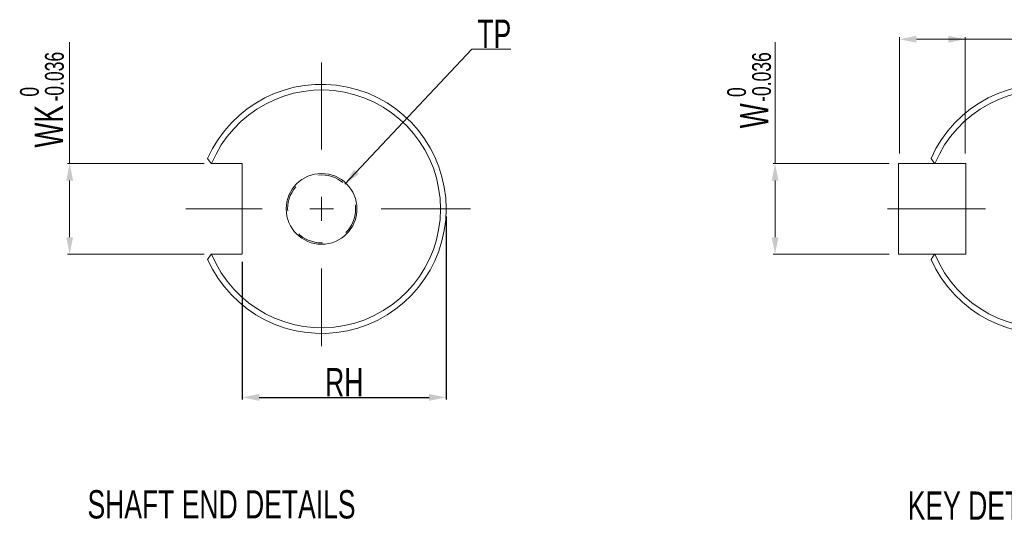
# Model space of a CAD drawing. Header units: millimetres. Extents: x -14 to 406, y -14 to 283.
# Tile 7 of 9: x 226 to 313, y 64 to 108. Entities that reach past the tile are written whole.
import ezdxf

# ---------------------------------------------------------------- set-up
doc = ezdxf.new("R2010")
doc.units = ezdxf.units.MM
doc.header["$LTSCALE"] = 23.1
doc.header["$PDMODE"] = 3
doc.header["$PDSIZE"] = 0.3125
doc.linetypes.add('CENTER', pattern=[0.6, 0.375, -0.075, 0.075, -0.075])
doc.linetypes.add('HIDDEN', pattern=[0.2, 0.1, -0.1])
doc.layers.get('0').update_dxf_attribs({"linetype": 'CONTINUOUS'})
doc.layers.get('Defpoints').update_dxf_attribs({"linetype": 'CONTINUOUS'})
doc.layers.add('DEFAULT_1', color=7, linetype='CENTER')
doc.layers.add('DEFAULT_2', color=8, linetype='HIDDEN')
doc.styles.get("Standard").update_dxf_attribs({"font": 'txt', "width": 0.7})
doc.dimstyles.new('DIMSTYLE_5', dxfattribs={"dimtxt": 2.5, "dimasz": 1.5, "dimexe": 0.18, "dimexo": 0.0625, "dimgap": 0.09, "dimtad": 1, "dimdsep": 46, "dimtxsty": 'Standard', "dimblk": '_FILLED', "dimblk1": '_FILLED', "dimblk2": '_FILLED', "dimcen": 0.09, "dimadec": 0, "dimazin": 0, "dimtol": 1, "dimtp": 0.01, "dimtm": 0.1, "dimtfac": 0.6, "dimtofl": 0, "dimtmove": 0, "dimatfit": 3, "dimldrblk": '_FILLED', "dimfxl": 0, "dimtolj": 1, "dimarcsym": 0})

# ---------------------------------------------------------------- blocks, each defined once
blk = doc.blocks.new('_FILLED')
at = {"color": 0, "linetype": 'ByBlock'}
blk.add_solid([(0, 0), (-1, 0.2), (-1, -0.2)], dxfattribs=at)
blk = doc.blocks.new('*D9')
at = {"color": 0, "linetype": 'Continuous', "lineweight": -2}
for p, q in [((263.465, 90.388), (263.465, 74.224)), ((245.465, 86.388), (245.465, 74.224)), ((246.965, 74.404), (261.965, 74.404))]:
    blk.add_line(p, q, dxfattribs=at)
at = {"layer": 'Defpoints', "color": 0, "linetype": 'Continuous'}
for p in [(263.465, 90.451), (245.465, 86.451), (263.465, 74.404)]:
    blk.add_point(p, dxfattribs=at)
at = {"color": 0, "linetype": 'Continuous', "lineweight": -2, "xscale": 1.5, "yscale": 1.5, "zscale": 1.5, "rotation": 180}
blk.add_blockref('_FILLED', (245.465, 74.404), dxfattribs=at)
at = {"color": 0, "linetype": 'Continuous', "lineweight": -2, "xscale": 1.5, "yscale": 1.5, "zscale": 1.5}
blk.add_blockref('_FILLED', (263.465, 74.404), dxfattribs=at)
at = {"color": 0, "linetype": 'Continuous', "lineweight": 13, "insert": (254.465, 75.744), "char_height": 2.5, "attachment_point": 5}
blk.add_mtext('\\A1;RH', dxfattribs=at)

msp = doc.modelspace()

# ---------------------------------------------------------------- linework, layer by layer
at = {"color": 7, "linetype": 'Continuous', "lineweight": 13}
for p, q in [((303.4848, 95.9429), (303.4848, 106.2109)), ((309.2982, 95.9429), (309.2982, 106.2109)), ((230.2253, 95.051), (230.2253, 105.7659)), ((292.5047, 95.051), (292.5047, 105.7659)), ((304.9848, 106.0309), (309.9848, 106.0309)), ((309.2982, 106.0309), (320.0131, 106.0309)), ((265.7315, 105.1668), (254.5195, 93.237)), ((269.1777, 105.1668), (265.7315, 105.1668)), ((242.0942, 95.051), (230.0453, 95.051)), ((242.7058, 95.051), (242.4084, 95.5081)), ((242.7058, 95.051), (245.465, 95.051)), ((245.465, 87.051), (245.465, 95.051)), ((302.5928, 95.051), (292.3247, 95.051)), ((303.3923, 95.051), (309.3333, 95.051)), ((306.5742, 95.051), (306.2768, 95.5081)), ((309.3333, 87.051), (309.3333, 95.051)), ((230.2253, 88.551), (230.2253, 93.551)), ((292.5047, 88.551), (292.5047, 93.551)), ((252.465, 92.101), (252.465, 90.001)), ((253.515, 91.051), (251.415, 91.051)), ((242.0942, 87.051), (230.0453, 87.051)), ((242.7058, 87.051), (242.4084, 86.5939)), ((242.7058, 87.051), (245.465, 87.051)), ((302.5928, 87.051), (292.3247, 87.051)), ((303.3923, 87.051), (309.3333, 87.051)), ((306.5742, 87.051), (306.2768, 86.5939))]:
    msp.add_line(p, q, dxfattribs=at)
at = {"lineweight": 13}
msp.add_line((303.3923, 95.051), (303.3923, 87.051), dxfattribs=at)
at = {"color": 7, "linetype": 'Continuous', "lineweight": 13}
msp.add_circle((252.465, 91.051), 3.125, dxfattribs=at)
for centre, radius, start, end in [((252.465, 91.051), 11, 203.903181, 156.096819), ((316.3333, 91.051), 11, 203.903181, 156.096819), ((252.465, 91.051), 10.5, 202.392688, 157.607312), ((316.3333, 91.051), 10.5, 202.392688, 157.607312)]:
    msp.add_arc(centre, radius, start, end, dxfattribs=at)
at = {"layer": 'DEFAULT_1', "color": 7, "linetype": 'CENTER', "lineweight": 13}
for p, q in [((252.465, 96.301), (252.465, 103.9722)), ((247.215, 91.051), (240.4962, 91.051)), ((257.715, 91.051), (265.612, 91.051)), ((311.0833, 91.051), (302.2426, 91.051)), ((252.465, 85.801), (252.465, 78.9366))]:
    msp.add_line(p, q, dxfattribs=at)
at = {"layer": 'DEFAULT_2', "color": 8, "linetype": 'HIDDEN', "lineweight": 13}
msp.add_circle((252.465, 91.051), 3, dxfattribs=at)

# ---------------------------------------------------------------- block references
at = {"color": 7, "linetype": 'Continuous', "lineweight": 13, "yscale": 1.5, "zscale": 1.5}
for p, xscale, rotation in [((303.4848, 106.0309), 1.5, 180), ((230.2253, 95.051), 1.5, 90), ((292.5047, 95.051), 1.5, 90), ((254.5195, 93.237), 1.50000000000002, 226.7765047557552), ((230.2253, 87.051), 1.5, 270), ((292.5047, 87.051), 1.5, 270)]:
    msp.add_blockref('_FILLED', p, dxfattribs=dict(at, xscale=xscale, rotation=rotation))
at = {"color": 7, "linetype": 'Continuous', "lineweight": 13, "xscale": 1.5, "yscale": 1.5, "zscale": 1.5}
msp.add_blockref('_FILLED', (309.2982, 106.0309), dxfattribs=at)

# ---------------------------------------------------------------- texts
at = {"color": 7, "lineweight": 13, "width": 0.7}
for s, height, p in [('-0.036', 1.65375, (229.7015, 100.5304)), ('-0.036', 1.65375, (292.1375, 100.4969)), (' 0', 1.65375, (227.4965, 100.5304)), (' 0', 1.65375, (289.9325, 100.4969)), ('WK', 2.5, (229.6353, 96.4622)), ('W', 2.5, (291.9147, 98.1639))]:
    msp.add_text(s, height=height, rotation=90, dxfattribs=at).set_placement(p)
at = {"color": 7, "linetype": 'Continuous', "lineweight": 13, "width": 0.7}
for s, p in [('SHAFT END DETAILS', (231.8006, 63.7122)), ('KEY DETAILS', (304.2183, 63.5953))]:
    msp.add_text(s, height=2.5, dxfattribs=at).set_placement(p)
at = {"color": 7, "linetype": 'Continuous', "lineweight": 13, "insert": (267.7193, 106.5068), "char_height": 2.5, "attachment_point": 5}
msp.add_mtext('\\A1;TP', dxfattribs=at)

# ---------------------------------------------------------------- dimensions: what is measured, and where the dimension line sits
at = {"color": 7, "linetype": 'Continuous', "lineweight": 13}
dim = msp.add_linear_dim(base=(263.465, 74.4041), p1=(245.465, 86.451), p2=(263.465, 90.451), text='RH', dimstyle='DIMSTYLE_5', dxfattribs=at)
dim.commit()
dim.dimension.update_dxf_attribs({"geometry": '*D9', "text_midpoint": (254.465, 74.4041), "dimtype": 160})

doc.saveas('drawing.dxf')
